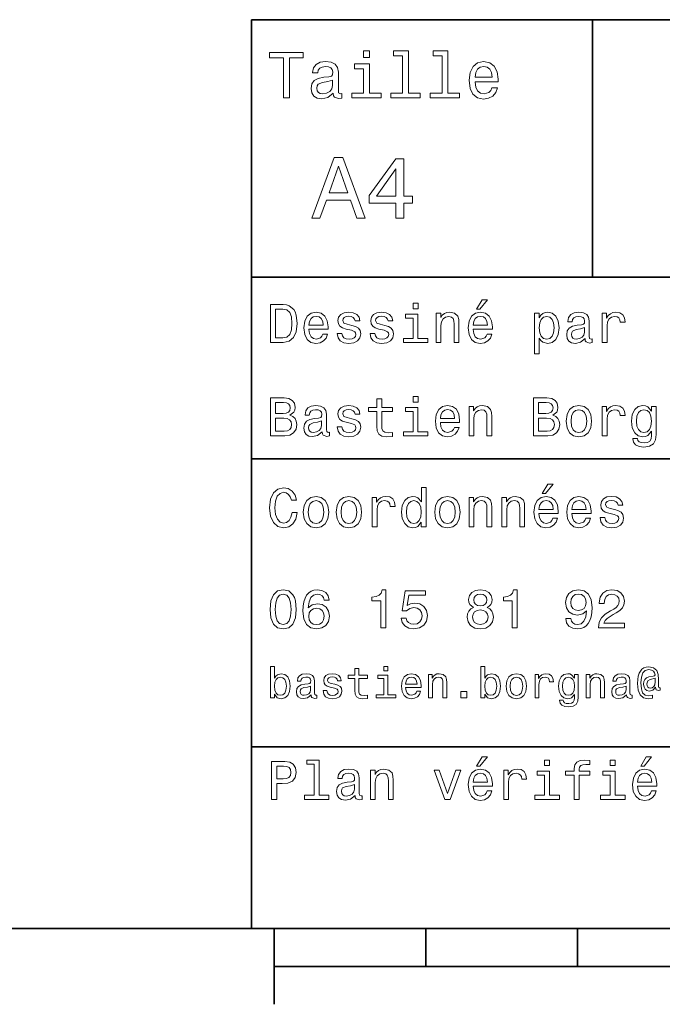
# Model space of a CAD drawing. Extents: x 0 to 297, y 0 to 210.
# Tile 2 of 7: x 82 to 124, y 5 to 70. Entities that reach past the tile are written whole.
import ezdxf

# ---------------------------------------------------------------- set-up
doc = ezdxf.new("R2010")
doc.units = 0

msp = doc.modelspace()

# ---------------------------------------------------------------- linework, layer by layer
at = {"color": 7, "lineweight": 35}
for p, q in [((97, 10), (97, 70)), ((97, 70), (287, 70)), ((97, 53), (162, 53)), ((97, 41), (162, 41)), ((97, 22), (162, 22)), ((10, 10), (287, 10)), ((97, 10), (287, 10)), ((98.5, 7.5), (198.5, 7.5))]:
    msp.add_line(p, q, dxfattribs=at)
at = {"color": 7, "lineweight": 35, "ltscale": 0.425}
msp.add_line((119.5, 53), (119.5, 70), dxfattribs=at)
at = {"color": 7, "lineweight": 35, "ltscale": 0.125}
msp.add_line((98.5, 10), (98.5, 5), dxfattribs=at)
at = {"color": 7, "lineweight": 35, "ltscale": 0.0625}
for p, q in [((108.5, 10), (108.5, 7.5)), ((118.5, 10), (118.5, 7.5))]:
    msp.add_line(p, q, dxfattribs=at)
at = {"color": 7, "lineweight": 13}
for points in [[(99.102303, 64.837173), (99.5, 64.837173), (99.5, 67.47406), (100.407784, 67.47406), (100.407784, 67.837173), (98.190201, 67.837173), (98.190201, 67.47406), (99.102303, 67.47406)], [(104.786743, 67.940918), (104.384727, 67.940918), (104.384727, 67.508644), (104.786743, 67.508644)], [(106.969742, 67.621033), (106.969742, 65.157059), (106.187317, 65.157059), (106.187317, 64.837173), (108.128242, 64.837173), (108.128242, 65.157059), (107.350143, 65.157059), (107.350143, 67.940918), (106.373199, 67.940918), (106.373199, 67.621033)], [(109.572044, 67.621033), (109.572044, 65.157059), (108.789627, 65.157059), (108.789627, 64.837173), (110.730545, 64.837173), (110.730545, 65.157059), (109.952454, 65.157059), (109.952454, 67.940918), (108.975502, 67.940918), (108.975502, 67.621033)], [(102.387611, 65.139771), (102.387611, 65.126801), (102.409225, 64.979828), (102.47406, 64.876076), (102.746399, 64.793945), (102.958214, 64.828529), (102.958214, 65.122475), (102.867432, 65.109505), (102.746399, 65.165703), (102.724785, 65.338615), (102.724785, 66.540344), (102.672913, 66.84726), (102.521614, 67.0634), (102.257927, 67.193085), (101.886169, 67.240631), (101.523056, 67.188759), (101.255043, 67.041786), (101.086456, 66.812675), (101.030258, 66.510086), (101.030258, 66.484146), (101.371758, 66.484146), (101.402016, 66.665703), (101.497116, 66.795387), (101.65274, 66.873199), (101.873199, 66.903458), (102.085014, 66.881844), (102.236313, 66.817001), (102.327087, 66.704605), (102.357346, 66.548988), (102.340057, 66.367432), (102.270897, 66.276657), (102.097984, 66.233429), (101.773773, 66.198845), (101.402016, 66.121033), (101.138329, 65.982704), (100.982712, 65.766571), (100.935158, 65.446686), (100.978386, 65.161385), (101.112389, 64.949562), (101.328529, 64.815559), (101.626801, 64.768013), (102.028816, 64.858788)], [(104.773773, 65.157059), (104.773773, 67.080688), (103.796829, 67.080688), (103.796829, 66.756485), (104.393372, 66.756485), (104.393372, 65.157059), (103.615273, 65.157059), (103.615273, 64.837173), (105.560516, 64.837173), (105.560516, 65.157059)], [(111.750717, 65.887604), (113.272339, 65.887604), (113.276657, 66.064842), (113.207497, 66.561958), (113.017288, 66.933716), (112.714699, 67.158501), (112.312683, 67.240631), (111.919312, 67.154175), (111.616714, 66.912102), (111.422188, 66.51873), (111.353027, 66), (111.41787, 65.4683), (111.612396, 65.079247), (111.91066, 64.837173), (112.299713, 64.755043), (112.636887, 64.811234), (112.913544, 64.958214), (113.116714, 65.191643), (113.233429, 65.502876), (112.857346, 65.502876), (112.779541, 65.329971), (112.667145, 65.200287), (112.34726, 65.096542), (112.100868, 65.144089), (111.914986, 65.295387), (111.793945, 65.541786), (111.750717, 65.874634)], [(111.750717, 66.207489), (111.798271, 66.50576), (111.914986, 66.726219), (112.092216, 66.860229), (112.325653, 66.907776), (112.554756, 66.860229), (112.731987, 66.726219), (112.840057, 66.50576), (112.878967, 66.207489)], [(102.344383, 65.649857), (102.292511, 65.425072), (102.154182, 65.252159), (101.946686, 65.139771), (101.691643, 65.100861), (101.527374, 65.122475), (101.41066, 65.191643), (101.337173, 65.312675), (101.315559, 65.481262), (101.332855, 65.632561), (101.402016, 65.740631), (101.678673, 65.861671), (102.028816, 65.913544), (102.344383, 66.017288)], [(100.982712, 56.9049), (101.51297, 56.9049), (101.933716, 58.080692), (103.530258, 58.080692), (103.951012, 56.9049), (104.492798, 56.9049), (103.028816, 60.910664), (102.440926, 60.910664)], [(106.521614, 56.9049), (107.040344, 56.9049), (107.040344, 57.896255), (107.610954, 57.896255), (107.610954, 58.357349), (107.040344, 58.357349), (107.040344, 60.818443), (106.515854, 60.818443), (104.763687, 58.403458), (104.763687, 57.896255), (106.521614, 57.896255)], [(102.118156, 58.570606), (102.734871, 60.334293), (103.351585, 58.570606)], [(105.247841, 58.357349), (106.521614, 60.149857), (106.521614, 58.357349)], [(111.84726, 50.88797), (112.059799, 50.88797), (112.560516, 51.500362), (112.207489, 51.500362)], [(99.080688, 51.190563), (98.248558, 51.190563), (98.248558, 48.690563), (99.080688, 48.690563), (99.473343, 48.769814), (99.765129, 49.011169), (99.945244, 49.40382), (100.010086, 49.940563), (99.952446, 50.488113), (99.880402, 50.70425), (99.779541, 50.877163), (99.487755, 51.111313), (99.296829, 51.168949)], [(99.055473, 50.891571), (99.329254, 50.837536), (99.516571, 50.671829), (99.628242, 50.376442), (99.664268, 49.940563), (99.624641, 49.519093), (99.51297, 49.223705), (99.322044, 49.047192), (99.055473, 48.989555), (98.583572, 48.989555), (98.583572, 50.891571)], [(107.992798, 51.27702), (107.657784, 51.27702), (107.657784, 50.916786), (107.992798, 50.916786)], [(100.784584, 49.565922), (102.052597, 49.565922), (102.056198, 49.713619), (101.998558, 50.127884), (101.840057, 50.437683), (101.587898, 50.625), (101.252884, 50.693443), (100.925072, 50.621399), (100.672913, 50.41967), (100.510803, 50.091862), (100.453171, 49.659584), (100.507202, 49.216499), (100.669312, 48.892292), (100.91787, 48.690563), (101.242073, 48.62212), (101.523056, 48.668949), (101.753601, 48.791428), (101.922913, 48.98595), (102.020172, 49.245319), (101.706772, 49.245319), (101.64193, 49.101227), (101.548271, 48.993156), (101.2817, 48.9067), (101.07637, 48.946327), (100.921471, 49.072407), (100.820602, 49.27774), (100.784584, 49.555115)], [(100.784584, 49.832493), (100.824211, 50.081055), (100.921471, 50.264771), (101.069168, 50.376442), (101.263687, 50.416069), (101.454613, 50.376442), (101.602303, 50.264771), (101.69236, 50.081055), (101.724785, 49.832493)], [(103.623199, 49.818085), (103.317001, 49.890129), (103.090057, 49.972984), (103.014412, 50.142292), (103.036026, 50.261169), (103.111671, 50.347622), (103.234146, 50.401657), (103.41066, 50.423271), (103.579971, 50.401657), (103.713257, 50.336815), (103.799713, 50.239555), (103.835732, 50.109871), (104.145531, 50.109871), (104.145531, 50.117077), (104.091499, 50.351227), (103.943802, 50.534943), (103.713257, 50.650219), (103.41066, 50.693443), (103.104469, 50.650219), (102.881126, 50.531342), (102.740631, 50.354828), (102.697403, 50.131485), (102.729828, 49.915348), (102.830688, 49.76405), (102.996399, 49.655983), (103.237755, 49.580334), (103.590775, 49.493877), (103.806915, 49.40382), (103.864555, 49.331772), (103.886169, 49.223705), (103.853745, 49.09042), (103.767288, 48.989555), (103.626801, 48.924713), (103.439484, 48.903099), (103.241356, 48.924713), (103.09726, 49.000362), (103, 49.122841), (102.960373, 49.292149), (102.654175, 49.292149), (102.704613, 49.003963), (102.852303, 48.795029), (103.086456, 48.668949), (103.41066, 48.62212), (103.749283, 48.668949), (103.997841, 48.795029), (104.149139, 48.996758), (104.203171, 49.259727), (104.163544, 49.486671), (104.051872, 49.641571), (103.868156, 49.742435)], [(105.791786, 49.818085), (105.485588, 49.890129), (105.258644, 49.972984), (105.182999, 50.142292), (105.204613, 50.261169), (105.280258, 50.347622), (105.40274, 50.401657), (105.579254, 50.423271), (105.748558, 50.401657), (105.881844, 50.336815), (105.9683, 50.239555), (106.004326, 50.109871), (106.314117, 50.109871), (106.314117, 50.117077), (106.260086, 50.351227), (106.112396, 50.534943), (105.881844, 50.650219), (105.579254, 50.693443), (105.273056, 50.650219), (105.049713, 50.531342), (104.909225, 50.354828), (104.865997, 50.131485), (104.898415, 49.915348), (104.999283, 49.76405), (105.164986, 49.655983), (105.406342, 49.580334), (105.759369, 49.493877), (105.975502, 49.40382), (106.033142, 49.331772), (106.054756, 49.223705), (106.022339, 49.09042), (105.935883, 48.989555), (105.795387, 48.924713), (105.60807, 48.903099), (105.409943, 48.924713), (105.265854, 49.000362), (105.168587, 49.122841), (105.12896, 49.292149), (104.822769, 49.292149), (104.873199, 49.003963), (105.020897, 48.795029), (105.255043, 48.668949), (105.579254, 48.62212), (105.91787, 48.668949), (106.166428, 48.795029), (106.317726, 48.996758), (106.371758, 49.259727), (106.33213, 49.486671), (106.220459, 49.641571), (106.036743, 49.742435)], [(107.981987, 48.957134), (107.981987, 50.560158), (107.16787, 50.560158), (107.16787, 50.289986), (107.664986, 50.289986), (107.664986, 48.957134), (107.016571, 48.957134), (107.016571, 48.690563), (108.637611, 48.690563), (108.637611, 48.957134)], [(109.181557, 48.690563), (109.498558, 48.690563), (109.498558, 49.807278), (109.530983, 50.063042), (109.635445, 50.250362), (109.797546, 50.365635), (110.013687, 50.408863), (110.1866, 50.372841), (110.29467, 50.275578), (110.348701, 50.113472), (110.366714, 49.897335), (110.366714, 48.690563), (110.683716, 48.690563), (110.683716, 49.962177), (110.669312, 50.217941), (110.604469, 50.430477), (110.39193, 50.625), (110.060516, 50.693443), (109.876801, 50.668228), (109.721901, 50.599785), (109.588615, 50.484512), (109.484146, 50.329613), (109.484146, 50.625), (109.181557, 50.625)], [(111.627518, 49.565922), (112.895531, 49.565922), (112.899132, 49.713619), (112.841499, 50.127884), (112.682999, 50.437683), (112.430832, 50.625), (112.095825, 50.693443), (111.768013, 50.621399), (111.515854, 50.41967), (111.353745, 50.091862), (111.296112, 49.659584), (111.350143, 49.216499), (111.512245, 48.892292), (111.760803, 48.690563), (112.085014, 48.62212), (112.365997, 48.668949), (112.596542, 48.791428), (112.765854, 48.98595), (112.863113, 49.245319), (112.549713, 49.245319), (112.484871, 49.101227), (112.391212, 48.993156), (112.124641, 48.9067), (111.919312, 48.946327), (111.764412, 49.072407), (111.663544, 49.27774), (111.627518, 49.555115)], [(111.627518, 49.832493), (111.667145, 50.081055), (111.764412, 50.264771), (111.912102, 50.376442), (112.106628, 50.416069), (112.297546, 50.376442), (112.445244, 50.264771), (112.535301, 50.081055), (112.567726, 49.832493)], [(115.986313, 50.326012), (115.986313, 50.625), (115.669312, 50.625), (115.669312, 47.941284), (115.986313, 47.941284), (115.986313, 48.98595), (116.097984, 48.816643), (116.22406, 48.704971), (116.541069, 48.62212), (116.843658, 48.690563), (117.081413, 48.895893), (117.236313, 49.2201), (117.293945, 49.659584), (117.236313, 50.095463), (117.081413, 50.41967), (116.843658, 50.621399), (116.541069, 50.693443), (116.368156, 50.671829), (116.220459, 50.603386), (116.094383, 50.488113)], [(116.48703, 48.9067), (116.274498, 48.953533), (116.119598, 49.097622), (116.022339, 49.331772), (115.989914, 49.659584), (116.022339, 49.983791), (116.119598, 50.217941), (116.274498, 50.358429), (116.48703, 50.408863), (116.681557, 50.358429), (116.836456, 50.21434), (116.933716, 49.98019), (116.969742, 49.659584), (116.933716, 49.335377), (116.836456, 49.097622), (116.681557, 48.953533)], [(119.005043, 48.942726), (119.005043, 48.931919), (119.023056, 48.809441), (119.077087, 48.722984), (119.304031, 48.654541), (119.480545, 48.683357), (119.480545, 48.928314), (119.4049, 48.917507), (119.304031, 48.96434), (119.286026, 49.108429), (119.286026, 50.109871), (119.242798, 50.365635), (119.116714, 50.54575), (118.896973, 50.65382), (118.587173, 50.693443), (118.284584, 50.650219), (118.061241, 50.52774), (117.920746, 50.336815), (117.873917, 50.084656), (117.873917, 50.063042), (118.158501, 50.063042), (118.183716, 50.21434), (118.26297, 50.322407), (118.392654, 50.387249), (118.57637, 50.412464), (118.752884, 50.394455), (118.878967, 50.34042), (118.954613, 50.246758), (118.979828, 50.117077), (118.965416, 49.965778), (118.907784, 49.890129), (118.763687, 49.854107), (118.493515, 49.825291), (118.183716, 49.760448), (117.963974, 49.645176), (117.834297, 49.465057), (117.79467, 49.19849), (117.830688, 48.960735), (117.942368, 48.784222), (118.122482, 48.67255), (118.37104, 48.632927), (118.706055, 48.708576)], [(120.143372, 48.690563), (120.460373, 48.690563), (120.460373, 49.796471), (120.492798, 50.063042), (120.590057, 50.253963), (120.748558, 50.369236), (120.961098, 50.408863), (121.119598, 50.383648), (121.238472, 50.3116), (121.310516, 50.189121), (121.335739, 50.023415), (121.656342, 50.023415), (121.613113, 50.315205), (121.49424, 50.524136), (121.296112, 50.650219), (121.02594, 50.693443), (120.842224, 50.664627), (120.683716, 50.592579), (120.543228, 50.4701), (120.431557, 50.304398), (120.431557, 50.625), (120.143372, 50.625)], [(118.969025, 49.367798), (118.925797, 49.180477), (118.810516, 49.036385), (118.637611, 48.942726), (118.425072, 48.910305), (118.288185, 48.928314), (118.190926, 48.98595), (118.129684, 49.086815), (118.111671, 49.227306), (118.126083, 49.353386), (118.183716, 49.443443), (118.414268, 49.544312), (118.706055, 49.587536), (118.969025, 49.673992)], [(99.534584, 43.881844), (99.786743, 44.090778), (99.851585, 44.231266), (99.873199, 44.404179), (99.82637, 44.674351), (99.685883, 44.868874), (99.458931, 44.987751), (99.14193, 45.030979), (98.252159, 45.030979), (98.252159, 42.530979), (99.19236, 42.530979), (99.527374, 42.581413), (99.77594, 42.729107), (99.930832, 42.963257), (99.984871, 43.280258), (99.952446, 43.492794), (99.865997, 43.669308), (99.725502, 43.798992)], [(105.269455, 44.130402), (105.269455, 43.161381), (105.291069, 42.84798), (105.39193, 42.631844), (105.593658, 42.505764), (105.935883, 42.462536), (106.310516, 42.480545), (106.310516, 42.754322), (106.036743, 42.732708), (105.788185, 42.761528), (105.6549, 42.851585), (105.59726, 43.00288), (105.586456, 43.215416), (105.586456, 44.130402), (106.310516, 44.130402), (106.310516, 44.400574), (105.586456, 44.400574), (105.586456, 44.966137), (105.269455, 44.966137), (105.269455, 44.400574), (104.721901, 44.400574), (104.721901, 44.130402)], [(107.992798, 45.117435), (107.657784, 45.117435), (107.657784, 44.757202), (107.992798, 44.757202)], [(116.883286, 43.881844), (117.135445, 44.090778), (117.200287, 44.231266), (117.221901, 44.404179), (117.175072, 44.674351), (117.034584, 44.868874), (116.807632, 44.987751), (116.490631, 45.030979), (115.600861, 45.030979), (115.600861, 42.530979), (116.541069, 42.530979), (116.876083, 42.581413), (117.124641, 42.729107), (117.279541, 42.963257), (117.333572, 43.280258), (117.301155, 43.492794), (117.214699, 43.669308), (117.074203, 43.798992)], [(99.073486, 43.993515), (98.583572, 43.993515), (98.583572, 44.731987), (99.102303, 44.731987), (99.296829, 44.710373), (99.433716, 44.645531), (99.516571, 44.533859), (99.545387, 44.368156), (99.51297, 44.20245), (99.426514, 44.087173), (99.278816, 44.015129)], [(101.656342, 42.783142), (101.656342, 42.772335), (101.674355, 42.649857), (101.728386, 42.5634), (101.95533, 42.494957), (102.131844, 42.523773), (102.131844, 42.76873), (102.056198, 42.757923), (101.95533, 42.804756), (101.937317, 42.948845), (101.937317, 43.950287), (101.894089, 44.206051), (101.768013, 44.386166), (101.548271, 44.494236), (101.238472, 44.533859), (100.935883, 44.490635), (100.71254, 44.368156), (100.572044, 44.177231), (100.525215, 43.925072), (100.525215, 43.903458), (100.809799, 43.903458), (100.835014, 44.054756), (100.914268, 44.162823), (101.043945, 44.227665), (101.227669, 44.25288), (101.404175, 44.234871), (101.530258, 44.180836), (101.605911, 44.087173), (101.631126, 43.957493), (101.616714, 43.806194), (101.559074, 43.730545), (101.414986, 43.694523), (101.144814, 43.665707), (100.835014, 43.600864), (100.615273, 43.485592), (100.485588, 43.305473), (100.445969, 43.038906), (100.481987, 42.801151), (100.593658, 42.624638), (100.773773, 42.512966), (101.022331, 42.473343), (101.357346, 42.548992)], [(103.623199, 43.658501), (103.317001, 43.730545), (103.090057, 43.8134), (103.014412, 43.982708), (103.036026, 44.101585), (103.111671, 44.188038), (103.234146, 44.242073), (103.41066, 44.263687), (103.579971, 44.242073), (103.713257, 44.177231), (103.799713, 44.079971), (103.835732, 43.950287), (104.145531, 43.950287), (104.145531, 43.957493), (104.091499, 44.191643), (103.943802, 44.375359), (103.713257, 44.490635), (103.41066, 44.533859), (103.104469, 44.490635), (102.881126, 44.371758), (102.740631, 44.195244), (102.697403, 43.971901), (102.729828, 43.755764), (102.830688, 43.604465), (102.996399, 43.496399), (103.237755, 43.42075), (103.590775, 43.334293), (103.806915, 43.244236), (103.864555, 43.172188), (103.886169, 43.064121), (103.853745, 42.930836), (103.767288, 42.829971), (103.626801, 42.765129), (103.439484, 42.743515), (103.241356, 42.765129), (103.09726, 42.840778), (103, 42.963257), (102.960373, 43.132565), (102.654175, 43.132565), (102.704613, 42.844379), (102.852303, 42.635445), (103.086456, 42.509365), (103.41066, 42.462536), (103.749283, 42.509365), (103.997841, 42.635445), (104.149139, 42.837173), (104.203171, 43.100143), (104.163544, 43.327087), (104.051872, 43.481987), (103.868156, 43.582851)], [(107.981987, 42.79755), (107.981987, 44.400574), (107.16787, 44.400574), (107.16787, 44.130402), (107.664986, 44.130402), (107.664986, 42.79755), (107.016571, 42.79755), (107.016571, 42.530979), (108.637611, 42.530979), (108.637611, 42.79755)], [(109.458931, 43.406338), (110.726944, 43.406338), (110.730545, 43.554035), (110.672913, 43.9683), (110.514412, 44.278099), (110.262245, 44.465416), (109.927231, 44.533859), (109.599426, 44.461815), (109.34726, 44.260086), (109.185158, 43.932278), (109.127518, 43.5), (109.181557, 43.056915), (109.343658, 42.732708), (109.592216, 42.530979), (109.916428, 42.462536), (110.197403, 42.509365), (110.427956, 42.631844), (110.59726, 42.826366), (110.694527, 43.085735), (110.381126, 43.085735), (110.316284, 42.941643), (110.222626, 42.833572), (109.956055, 42.747116), (109.750717, 42.786743), (109.595825, 42.912823), (109.494957, 43.118156), (109.458931, 43.395531)], [(109.458931, 43.672909), (109.498558, 43.921471), (109.595825, 44.105186), (109.743515, 44.216858), (109.938042, 44.256485), (110.12896, 44.216858), (110.276657, 44.105186), (110.366714, 43.921471), (110.399139, 43.672909)], [(111.350143, 42.530979), (111.667145, 42.530979), (111.667145, 43.647694), (111.69957, 43.903458), (111.804031, 44.090778), (111.966141, 44.206051), (112.182274, 44.249279), (112.355186, 44.213257), (112.463257, 44.115993), (112.517288, 43.953888), (112.535301, 43.737751), (112.535301, 42.530979), (112.852303, 42.530979), (112.852303, 43.802593), (112.837898, 44.058357), (112.773056, 44.270893), (112.560516, 44.465416), (112.229103, 44.533859), (112.045387, 44.508644), (111.890488, 44.440201), (111.757202, 44.324928), (111.65274, 44.170029), (111.65274, 44.465416), (111.350143, 44.465416)], [(116.422188, 43.993515), (115.932281, 43.993515), (115.932281, 44.731987), (116.451012, 44.731987), (116.645531, 44.710373), (116.782425, 44.645531), (116.865273, 44.533859), (116.894089, 44.368156), (116.861671, 44.20245), (116.775215, 44.087173), (116.627518, 44.015129)], [(117.762253, 43.496399), (117.819885, 43.056915), (117.985596, 42.732708), (118.248558, 42.530979), (118.601585, 42.462536), (118.951012, 42.530979), (119.213974, 42.729107), (119.379684, 43.053314), (119.440926, 43.496399), (119.379684, 43.935879), (119.213974, 44.263687), (118.951012, 44.461815), (118.601585, 44.533859), (118.248558, 44.461815), (117.985596, 44.260086), (117.819885, 43.935879)], [(118.086456, 43.5), (118.118881, 43.824207), (118.219742, 44.058357), (118.381844, 44.20245), (118.601585, 44.25288), (118.817726, 44.20245), (118.979828, 44.061958), (119.080688, 43.824207), (119.116714, 43.5), (119.080688, 43.172188), (118.979828, 42.934437), (118.817726, 42.790344), (118.601585, 42.743515), (118.381844, 42.790344), (118.219742, 42.934437), (118.118881, 43.172188)], [(120.143372, 42.530979), (120.460373, 42.530979), (120.460373, 43.636887), (120.492798, 43.903458), (120.590057, 44.094379), (120.748558, 44.209652), (120.961098, 44.249279), (121.119598, 44.224064), (121.238472, 44.152016), (121.310516, 44.029537), (121.335739, 43.863831), (121.656342, 43.863831), (121.613113, 44.155621), (121.49424, 44.364552), (121.296112, 44.490635), (121.02594, 44.533859), (120.842224, 44.505043), (120.683716, 44.432995), (120.543228, 44.310516), (120.431557, 44.144814), (120.431557, 44.465416), (120.143372, 44.465416)], [(123.698853, 42.617435), (123.698853, 44.465416), (123.396255, 44.465416), (123.396255, 44.152016), (123.147697, 44.4366), (122.996399, 44.508644), (122.827087, 44.533859), (122.520897, 44.461815), (122.283142, 44.260086), (122.128242, 43.935879), (122.074211, 43.5), (122.128242, 43.060516), (122.283142, 42.736309), (122.520897, 42.530979), (122.827087, 42.462536), (123, 42.487751), (123.144096, 42.552593), (123.396255, 42.826366), (123.396255, 42.552593), (123.367439, 42.336456), (123.288185, 42.181557), (123.136887, 42.091499), (122.909943, 42.059078), (122.711823, 42.080692), (122.571327, 42.134727), (122.48848, 42.228386), (122.463257, 42.354465), (122.157059, 42.354465), (122.157059, 42.340057), (122.203896, 42.109509), (122.347984, 41.9366), (122.578537, 41.824928), (122.891937, 41.785301), (123.266571, 41.839336), (123.515137, 41.990635), (123.655624, 42.253601)], [(122.402023, 43.5), (122.434441, 43.820606), (122.5317, 44.058357), (122.682999, 44.198845), (122.884727, 44.249279), (123.097267, 44.198845), (123.255768, 44.058357), (123.353027, 43.820606), (123.389053, 43.5), (123.353027, 43.172188), (123.255768, 42.938038), (123.097267, 42.793949), (122.884727, 42.747116), (122.682999, 42.793949), (122.5317, 42.938038), (122.434441, 43.175793)], [(99.15274, 42.829971), (98.583572, 42.829971), (98.583572, 43.690922), (99.120316, 43.690922), (99.34726, 43.665707), (99.509369, 43.590057), (99.606628, 43.460373), (99.639046, 43.273052), (99.606628, 43.074928), (99.516571, 42.938038), (99.365273, 42.855186)], [(116.501442, 42.829971), (115.932281, 42.829971), (115.932281, 43.690922), (116.469025, 43.690922), (116.695969, 43.665707), (116.85807, 43.590057), (116.95533, 43.460373), (116.987755, 43.273052), (116.95533, 43.074928), (116.865273, 42.938038), (116.713974, 42.855186)], [(101.620316, 43.208214), (101.577087, 43.020893), (101.461815, 42.876801), (101.288902, 42.783142), (101.07637, 42.750721), (100.939484, 42.76873), (100.842216, 42.826366), (100.780983, 42.927231), (100.76297, 43.067722), (100.777374, 43.193802), (100.835014, 43.283859), (101.065559, 43.384727), (101.357346, 43.427952), (101.620316, 43.514408)], [(99.66787, 37.460373), (99.595818, 37.15778), (99.476944, 36.941643), (99.311241, 36.808357), (99.116714, 36.765129), (98.882568, 36.829971), (98.698845, 37.024494), (98.57637, 37.341499), (98.536743, 37.780979), (98.57637, 38.216858), (98.695244, 38.537464), (98.87896, 38.731987), (99.116714, 38.80043), (99.289627, 38.764408), (99.437317, 38.663544), (99.552597, 38.501442), (99.631844, 38.278099), (99.97406, 38.278099), (99.865997, 38.620316), (99.678673, 38.879681), (99.422913, 39.041786), (99.116714, 39.099422), (98.734871, 39.009365), (98.443085, 38.757202), (98.25576, 38.342937), (98.190926, 37.780979), (98.25576, 37.219021), (98.443085, 36.804756), (98.734871, 36.548992), (99.116714, 36.462536), (99.451729, 36.530979), (99.721901, 36.721901), (99.912827, 37.035301), (100.013687, 37.460373)], [(108.201729, 36.829971), (108.201729, 36.530979), (108.51873, 36.530979), (108.51873, 39.117435), (108.20533, 39.117435), (108.20533, 38.170029), (107.963974, 38.443802), (107.816284, 38.508644), (107.646973, 38.533859), (107.340775, 38.461815), (107.103027, 38.260086), (106.948128, 37.935879), (106.894089, 37.5), (106.948128, 37.064121), (107.103027, 36.736309), (107.340775, 36.530979), (107.646973, 36.462536), (107.816284, 36.487751), (107.967575, 36.552593)], [(116.184441, 38.728386), (116.396973, 38.728386), (116.897697, 39.340778), (116.54467, 39.340778)], [(100.413544, 37.496399), (100.471184, 37.056915), (100.636887, 36.732708), (100.899857, 36.530979), (101.252884, 36.462536), (101.602303, 36.530979), (101.865273, 36.729107), (102.030983, 37.053314), (102.092216, 37.496399), (102.030983, 37.935879), (101.865273, 38.263687), (101.602303, 38.461815), (101.252884, 38.533859), (100.899857, 38.461815), (100.636887, 38.260086), (100.471184, 37.935879)], [(102.58213, 37.496399), (102.639771, 37.056915), (102.805473, 36.732708), (103.068443, 36.530979), (103.421471, 36.462536), (103.770897, 36.530979), (104.033859, 36.729107), (104.19957, 37.053314), (104.260803, 37.496399), (104.19957, 37.935879), (104.033859, 38.263687), (103.770897, 38.461815), (103.421471, 38.533859), (103.068443, 38.461815), (102.805473, 38.260086), (102.639771, 37.935879)], [(104.963257, 36.530979), (105.280258, 36.530979), (105.280258, 37.636887), (105.312683, 37.903458), (105.409943, 38.094379), (105.568443, 38.209652), (105.780983, 38.249279), (105.939484, 38.224064), (106.058357, 38.152016), (106.130402, 38.029537), (106.155617, 37.863831), (106.476227, 37.863831), (106.432999, 38.155621), (106.314117, 38.364552), (106.115997, 38.490635), (105.845825, 38.533859), (105.662102, 38.505043), (105.503601, 38.432995), (105.363113, 38.310516), (105.251442, 38.144814), (105.251442, 38.465416), (104.963257, 38.465416)], [(109.087898, 37.496399), (109.145531, 37.056915), (109.311241, 36.732708), (109.574203, 36.530979), (109.927231, 36.462536), (110.276657, 36.530979), (110.539627, 36.729107), (110.70533, 37.053314), (110.766571, 37.496399), (110.70533, 37.935879), (110.539627, 38.263687), (110.276657, 38.461815), (109.927231, 38.533859), (109.574203, 38.461815), (109.311241, 38.260086), (109.145531, 37.935879)], [(111.350143, 36.530979), (111.667145, 36.530979), (111.667145, 37.647694), (111.69957, 37.903458), (111.804031, 38.090778), (111.966141, 38.206051), (112.182274, 38.249279), (112.355186, 38.213257), (112.463257, 38.115993), (112.517288, 37.953888), (112.535301, 37.737751), (112.535301, 36.530979), (112.852303, 36.530979), (112.852303, 37.802593), (112.837898, 38.058357), (112.773056, 38.270893), (112.560516, 38.465416), (112.229103, 38.533859), (112.045387, 38.508644), (111.890488, 38.440201), (111.757202, 38.324928), (111.65274, 38.170029), (111.65274, 38.465416), (111.350143, 38.465416)], [(113.51873, 36.530979), (113.835732, 36.530979), (113.835732, 37.647694), (113.868156, 37.903458), (113.972626, 38.090778), (114.134727, 38.206051), (114.350861, 38.249279), (114.523773, 38.213257), (114.631844, 38.115993), (114.685883, 37.953888), (114.703888, 37.737751), (114.703888, 36.530979), (115.020889, 36.530979), (115.020889, 37.802593), (115.006485, 38.058357), (114.941643, 38.270893), (114.729111, 38.465416), (114.39769, 38.533859), (114.213974, 38.508644), (114.059082, 38.440201), (113.925789, 38.324928), (113.821327, 38.170029), (113.821327, 38.465416), (113.51873, 38.465416)], [(115.964699, 37.406338), (117.232712, 37.406338), (117.236313, 37.554035), (117.178673, 37.9683), (117.020172, 38.278099), (116.768013, 38.465416), (116.432999, 38.533859), (116.105186, 38.461815), (115.853027, 38.260086), (115.690918, 37.932278), (115.633286, 37.5), (115.687317, 37.056915), (115.849426, 36.732708), (116.097984, 36.530979), (116.422188, 36.462536), (116.703171, 36.509365), (116.933716, 36.631844), (117.103027, 36.826366), (117.200287, 37.085735), (116.886887, 37.085735), (116.822044, 36.941643), (116.728386, 36.833572), (116.461815, 36.747116), (116.256485, 36.786743), (116.101585, 36.912823), (116.000717, 37.118156), (115.964699, 37.395531)], [(118.133286, 37.406338), (119.401299, 37.406338), (119.4049, 37.554035), (119.34726, 37.9683), (119.188766, 38.278099), (118.9366, 38.465416), (118.601585, 38.533859), (118.273773, 38.461815), (118.021614, 38.260086), (117.859512, 37.932278), (117.801872, 37.5), (117.855911, 37.056915), (118.018013, 36.732708), (118.266571, 36.530979), (118.590775, 36.462536), (118.871758, 36.509365), (119.10231, 36.631844), (119.271614, 36.826366), (119.368881, 37.085735), (119.055481, 37.085735), (118.990631, 36.941643), (118.896973, 36.833572), (118.630402, 36.747116), (118.425072, 36.786743), (118.270172, 36.912823), (118.169312, 37.118156), (118.133286, 37.395531)], [(120.971901, 37.658501), (120.66571, 37.730545), (120.438766, 37.8134), (120.363113, 37.982708), (120.384727, 38.101585), (120.460373, 38.188038), (120.582855, 38.242073), (120.759369, 38.263687), (120.92868, 38.242073), (121.061966, 38.177231), (121.148415, 38.079971), (121.184441, 37.950287), (121.49424, 37.950287), (121.49424, 37.957493), (121.440201, 38.191643), (121.292511, 38.375359), (121.061966, 38.490635), (120.759369, 38.533859), (120.453171, 38.490635), (120.229828, 38.371758), (120.08934, 38.195244), (120.046112, 37.971901), (120.078529, 37.755764), (120.179398, 37.604465), (120.3451, 37.496399), (120.586456, 37.42075), (120.939484, 37.334293), (121.155624, 37.244236), (121.213257, 37.172188), (121.234871, 37.064121), (121.202454, 36.930836), (121.115997, 36.829971), (120.97551, 36.765129), (120.788185, 36.743515), (120.590057, 36.765129), (120.445969, 36.840778), (120.348709, 36.963257), (120.309082, 37.132565), (120.002884, 37.132565), (120.053314, 36.844379), (120.201012, 36.635445), (120.435158, 36.509365), (120.759369, 36.462536), (121.097984, 36.509365), (121.346542, 36.635445), (121.497841, 36.837173), (121.551872, 37.100143), (121.512253, 37.327087), (121.400574, 37.481987), (121.216858, 37.582851)], [(100.737755, 37.5), (100.770172, 37.824207), (100.87104, 38.058357), (101.033142, 38.20245), (101.252884, 38.25288), (101.469017, 38.20245), (101.631126, 38.061958), (101.731987, 37.824207), (101.768013, 37.5), (101.731987, 37.172188), (101.631126, 36.934437), (101.469017, 36.790344), (101.252884, 36.743515), (101.033142, 36.790344), (100.87104, 36.934437), (100.770172, 37.172188)], [(102.906342, 37.5), (102.938759, 37.824207), (103.039627, 38.058357), (103.201729, 38.20245), (103.421471, 38.25288), (103.637611, 38.20245), (103.799713, 38.061958), (103.900574, 37.824207), (103.9366, 37.5), (103.900574, 37.172188), (103.799713, 36.934437), (103.637611, 36.790344), (103.421471, 36.743515), (103.201729, 36.790344), (103.039627, 36.934437), (102.938759, 37.172188)], [(107.701012, 38.249279), (107.909943, 38.198845), (108.068443, 38.058357), (108.162102, 37.824207), (108.198128, 37.5), (108.162102, 37.172188), (108.068443, 36.938038), (107.909943, 36.793949), (107.701012, 36.747116), (107.502884, 36.793949), (107.351585, 36.938038), (107.250717, 37.175793), (107.2183, 37.5), (107.250717, 37.820606), (107.351585, 38.054756), (107.502884, 38.198845)], [(109.412102, 37.5), (109.444527, 37.824207), (109.545387, 38.058357), (109.707489, 38.20245), (109.927231, 38.25288), (110.143372, 38.20245), (110.305473, 38.061958), (110.406342, 37.824207), (110.44236, 37.5), (110.406342, 37.172188), (110.305473, 36.934437), (110.143372, 36.790344), (109.927231, 36.743515), (109.707489, 36.790344), (109.545387, 36.934437), (109.444527, 37.172188)], [(115.964699, 37.672909), (116.004318, 37.921471), (116.101585, 38.105186), (116.249283, 38.216858), (116.443802, 38.256485), (116.634727, 38.216858), (116.782425, 38.105186), (116.872482, 37.921471), (116.9049, 37.672909)], [(118.133286, 37.672909), (118.172913, 37.921471), (118.270172, 38.105186), (118.41787, 38.216858), (118.612396, 38.256485), (118.803314, 38.216858), (118.951012, 38.105186), (119.041069, 37.921471), (119.073486, 37.672909)], [(98.216141, 31.071325), (98.270172, 30.505762), (98.439484, 30.102304), (98.709656, 29.857347), (99.084297, 29.778097), (99.45533, 29.857347), (99.725502, 30.102304), (99.891212, 30.505762), (99.948845, 31.071325), (99.891212, 31.633286), (99.822769, 31.856628), (99.725502, 32.040344), (99.45533, 32.285301), (99.084297, 32.368156), (98.709656, 32.285301), (98.439484, 32.036743), (98.270172, 31.633286)], [(98.561958, 31.071325), (98.590775, 31.507204), (98.680832, 31.820604), (98.842941, 32.004322), (99.084297, 32.069164), (99.322044, 32.004322), (99.484146, 31.820604), (99.574211, 31.507204), (99.603027, 31.071325), (99.574211, 30.631844), (99.484146, 30.318443), (99.322044, 30.134726), (99.084297, 30.073486), (98.842941, 30.134726), (98.680832, 30.318443), (98.590775, 30.631844)], [(102.117432, 31.676512), (102.048988, 31.9683), (101.890488, 32.184437), (101.645531, 32.321323), (101.328529, 32.368156), (101.115997, 32.342937), (100.932274, 32.274494), (100.770172, 32.162823), (100.633286, 32.004322), (100.525215, 31.806194), (100.445969, 31.56484), (100.395531, 31.280258), (100.381126, 30.959654), (100.438759, 30.448126), (100.615273, 30.077089), (100.899857, 29.853746), (101.288902, 29.778097), (101.638329, 29.842939), (101.9049, 30.012247), (102.077812, 30.278818), (102.139046, 30.617435), (102.077812, 30.959654), (101.912102, 31.222622), (101.656342, 31.388329), (101.33934, 31.445965), (100.997116, 31.373919), (100.741356, 31.168587), (100.795387, 31.56484), (100.91066, 31.849422), (101.087173, 32.01873), (101.33213, 32.076366), (101.512245, 32.04755), (101.649132, 31.971901), (101.739197, 31.845821), (101.786026, 31.676512)], [(105.525215, 29.850143), (105.853027, 29.850143), (105.853027, 32.368156), (105.60807, 32.368156), (105.543228, 32.148415), (105.413544, 32.000721), (105.215416, 31.914265), (104.941643, 31.885447), (104.941643, 31.629683), (105.525215, 31.629683)], [(106.865273, 30.502161), (106.944527, 30.206772), (107.12104, 29.976225), (107.380402, 29.832132), (107.711815, 29.778097), (108.075645, 29.842939), (108.360229, 30.019451), (108.540344, 30.300432), (108.608788, 30.660662), (108.547546, 30.995676), (108.374641, 31.258644), (108.104469, 31.427954), (107.755043, 31.489193), (107.484871, 31.445965), (107.27594, 31.327089), (107.376801, 32.000721), (108.471901, 32.000721), (108.471901, 32.296108), (107.135445, 32.296108), (106.937317, 30.970461), (107.225502, 30.970461), (107.434441, 31.139769), (107.701012, 31.201008), (107.931557, 31.161383), (108.10807, 31.046108), (108.219742, 30.869596), (108.259369, 30.642651), (108.219742, 30.415705), (108.104469, 30.239193), (107.927956, 30.127522), (107.701012, 30.087896), (107.510086, 30.113111), (107.362396, 30.195965), (107.254326, 30.325647), (107.200287, 30.502161)], [(111.649139, 31.197405), (111.465416, 31.09654), (111.33934, 30.956051), (111.260086, 30.779539), (111.234871, 30.567001), (111.292511, 30.246397), (111.458214, 29.997837), (111.728386, 29.839336), (112.095825, 29.778097), (112.459656, 29.839336), (112.729828, 29.997837), (112.895531, 30.246397), (112.956772, 30.567001), (112.927956, 30.779539), (112.852303, 30.956051), (112.722626, 31.09654), (112.542511, 31.197405), (112.6866, 31.283861), (112.78746, 31.402737), (112.848701, 31.546829), (112.870316, 31.723343), (112.812683, 31.979107), (112.661385, 32.184437), (112.416428, 32.317722), (112.095825, 32.368156), (111.771614, 32.317722), (111.526657, 32.184437), (111.371758, 31.979107), (111.317726, 31.723343), (111.335732, 31.546829), (111.396973, 31.402737)], [(111.659943, 31.694523), (111.688759, 31.853025), (111.775215, 31.975504), (111.912102, 32.051151), (112.095825, 32.079971), (112.27594, 32.051151), (112.412827, 31.975504), (112.499283, 31.853025), (112.5317, 31.694523), (112.499283, 31.532419), (112.412827, 31.40634), (112.27594, 31.323486), (112.095825, 31.298271), (111.912102, 31.327089), (111.775215, 31.40634), (111.688759, 31.532419)], [(114.19957, 29.850143), (114.527374, 29.850143), (114.527374, 32.368156), (114.282425, 32.368156), (114.217575, 32.148415), (114.087898, 32.000721), (113.889771, 31.914265), (113.615997, 31.885447), (113.615997, 31.629683), (114.19957, 31.629683)], [(117.73703, 30.46974), (117.791069, 30.185158), (117.945969, 29.965418), (118.190926, 29.828529), (118.515129, 29.778097), (118.727669, 29.803314), (118.918587, 29.868155), (119.080688, 29.979826), (119.217583, 30.138329), (119.325653, 30.336454), (119.4049, 30.581411), (119.451729, 30.862391), (119.469742, 31.1866), (119.408501, 31.694523), (119.231987, 32.065559), (118.951012, 32.288902), (118.565567, 32.368156), (118.21254, 32.303314), (117.945969, 32.130402), (117.773056, 31.863832), (117.715424, 31.528818), (117.773056, 31.182997), (117.942368, 30.920029), (118.194527, 30.754322), (118.515129, 30.700287), (118.853745, 30.768732), (119.109512, 30.977665), (119.051872, 30.577808), (118.9366, 30.293226), (118.760086, 30.123919), (118.51873, 30.069883), (118.331413, 30.0951), (118.194527, 30.174351), (118.104469, 30.300432), (118.068443, 30.46974)], [(118.064842, 31.532419), (118.100868, 31.755764), (118.201729, 31.932276), (118.360229, 32.043949), (118.565567, 32.083572), (118.778099, 32.043949), (118.940201, 31.932276), (119.041069, 31.759365), (119.080688, 31.536022), (119.041069, 31.309076), (118.940201, 31.139769), (118.774498, 31.035301), (118.554756, 30.999279), (118.356628, 31.035301), (118.201729, 31.139769), (118.100868, 31.305475)], [(119.891212, 29.850143), (121.609512, 29.850143), (121.609512, 30.159943), (120.251442, 30.159943), (120.327087, 30.32925), (120.456772, 30.46974), (120.856628, 30.725504), (121.069168, 30.833572), (121.306915, 30.988472), (121.476227, 31.168587), (121.573486, 31.381123), (121.609512, 31.622478), (121.548271, 31.925072), (121.378967, 32.162823), (121.119598, 32.314121), (120.784584, 32.368156), (120.438766, 32.306915), (120.175797, 32.137608), (120.006485, 31.867435), (119.948853, 31.510807), (119.948853, 31.460375), (120.276657, 31.460375), (120.276657, 31.489193), (120.309082, 31.73415), (120.406342, 31.914265), (120.561241, 32.029537), (120.766571, 32.069164), (120.97551, 32.033142), (121.130402, 31.943083), (121.23127, 31.802593), (121.267288, 31.62608), (121.242081, 31.460375), (121.17363, 31.319883), (121.058357, 31.197405), (120.899857, 31.089336), (120.687317, 30.974062), (120.334297, 30.750719), (120.085739, 30.512968), (119.938042, 30.224783), (119.891212, 29.86095)], [(101.789627, 30.613832), (101.75, 30.386887), (101.649132, 30.213976), (101.48703, 30.098703), (101.285301, 30.062679), (101.072769, 30.098703), (100.91066, 30.210375), (100.806198, 30.383286), (100.773773, 30.610229), (100.809799, 30.833572), (100.91066, 31.002882), (101.07637, 31.11095), (101.299713, 31.150576), (101.49424, 31.11095), (101.649132, 31.006483), (101.75, 30.837175)], [(111.580688, 30.574207), (111.613113, 30.765129), (111.717575, 30.909222), (111.879684, 31.002882), (112.095825, 31.035301), (112.308357, 31.002882), (112.470459, 30.909222), (112.574928, 30.765129), (112.610947, 30.574207), (112.574928, 30.368876), (112.470459, 30.213976), (112.308357, 30.113111), (112.095825, 30.08069), (111.879684, 30.113111), (111.717575, 30.213976), (111.613113, 30.368876)], [(98.510086, 25.463978), (98.697403, 25.242075), (98.953888, 25.170031), (99.195969, 25.224785), (99.389046, 25.38905), (99.510086, 25.651299), (99.556198, 26), (99.510086, 26.348703), (99.386169, 26.60807), (99.195969, 26.769453), (98.953888, 26.827091), (98.700287, 26.752163), (98.596542, 26.659943), (98.510086, 26.536024), (98.510086, 27.293949), (98.256485, 27.293949), (98.256485, 25.224785), (98.510086, 25.224785)], [(100.925072, 25.426514), (100.925072, 25.417868), (100.939484, 25.319885), (100.982712, 25.250721), (101.164268, 25.195967), (101.305473, 25.219021), (101.305473, 25.414986), (101.244957, 25.406342), (101.164268, 25.443806), (101.149857, 25.559078), (101.149857, 26.360231), (101.115273, 26.564842), (101.014412, 26.708935), (100.838615, 26.795389), (100.590775, 26.827091), (100.348701, 26.792507), (100.170029, 26.694525), (100.05764, 26.541788), (100.020172, 26.340059), (100.020172, 26.322767), (100.247841, 26.322767), (100.268013, 26.443806), (100.331413, 26.53026), (100.435158, 26.582134), (100.58213, 26.602306), (100.723343, 26.587896), (100.824211, 26.54467), (100.884727, 26.469742), (100.9049, 26.365995), (100.893372, 26.244957), (100.84726, 26.184439), (100.731987, 26.155621), (100.515854, 26.132566), (100.268013, 26.080692), (100.092216, 25.988474), (99.988472, 25.844381), (99.956772, 25.631124), (99.985588, 25.440924), (100.074928, 25.299713), (100.219017, 25.210375), (100.41787, 25.178675), (100.685883, 25.239195)], [(102.498558, 26.126802), (102.253601, 26.184439), (102.072044, 26.250721), (102.011528, 26.386168), (102.028816, 26.48127), (102.08934, 26.550434), (102.187317, 26.59366), (102.328529, 26.610952), (102.463974, 26.59366), (102.570602, 26.541788), (102.639771, 26.463978), (102.668587, 26.360231), (102.916428, 26.360231), (102.916428, 26.365995), (102.873199, 26.553314), (102.755043, 26.700289), (102.570602, 26.792507), (102.328529, 26.827091), (102.083572, 26.792507), (101.9049, 26.697407), (101.792511, 26.556196), (101.757927, 26.377523), (101.783859, 26.204613), (101.864555, 26.083574), (101.997116, 25.99712), (102.190201, 25.9366), (102.472626, 25.867435), (102.645531, 25.795389), (102.691643, 25.737753), (102.708931, 25.651299), (102.682999, 25.54467), (102.613831, 25.463978), (102.501442, 25.412106), (102.351585, 25.394814), (102.193085, 25.412106), (102.077812, 25.472624), (102, 25.570606), (101.9683, 25.706053), (101.723343, 25.706053), (101.763687, 25.475506), (101.881844, 25.308359), (102.069168, 25.207495), (102.328529, 25.170031), (102.599426, 25.207495), (102.798271, 25.308359), (102.919312, 25.469742), (102.96254, 25.680117), (102.930832, 25.861673), (102.841499, 25.985592), (102.694527, 26.066284)], [(103.815559, 26.504324), (103.815559, 25.729107), (103.832855, 25.478388), (103.913544, 25.305477), (104.074928, 25.204613), (104.348701, 25.170031), (104.648415, 25.184439), (104.648415, 25.40346), (104.429398, 25.386168), (104.230545, 25.409224), (104.123917, 25.48127), (104.077812, 25.602306), (104.069168, 25.772335), (104.069168, 26.504324), (104.648415, 26.504324), (104.648415, 26.720463), (104.069168, 26.720463), (104.069168, 27.172913), (103.815559, 27.172913), (103.815559, 26.720463), (103.377518, 26.720463), (103.377518, 26.504324)], [(105.985588, 25.438042), (105.985588, 26.720463), (105.334297, 26.720463), (105.334297, 26.504324), (105.731987, 26.504324), (105.731987, 25.438042), (105.213257, 25.438042), (105.213257, 25.224785), (106.510086, 25.224785), (106.510086, 25.438042)], [(105.99424, 27.293949), (105.726227, 27.293949), (105.726227, 27.005764), (105.99424, 27.005764)], [(107.167145, 25.925074), (108.181557, 25.925074), (108.184441, 26.043228), (108.138329, 26.374641), (108.011528, 26.622478), (107.809799, 26.772335), (107.541786, 26.827091), (107.279541, 26.769453), (107.077812, 26.60807), (106.948128, 26.345821), (106.902016, 26), (106.945244, 25.645535), (107.074928, 25.386168), (107.273773, 25.224785), (107.533142, 25.170031), (107.757927, 25.207495), (107.94236, 25.305477), (108.077812, 25.461096), (108.155617, 25.668589), (107.9049, 25.668589), (107.853027, 25.553314), (107.778099, 25.46686), (107.564842, 25.397696), (107.400574, 25.429396), (107.276657, 25.53026), (107.195969, 25.694525), (107.167145, 25.916428)], [(108.680115, 25.224785), (108.933716, 25.224785), (108.933716, 26.118156), (108.959656, 26.322767), (109.043228, 26.472624), (109.172913, 26.564842), (109.345825, 26.599424), (109.484146, 26.570606), (109.570602, 26.492796), (109.613831, 26.363113), (109.628242, 26.190203), (109.628242, 25.224785), (109.881844, 25.224785), (109.881844, 26.242077), (109.870316, 26.446688), (109.818443, 26.616716), (109.648415, 26.772335), (109.383286, 26.827091), (109.236313, 26.806917), (109.112389, 26.752163), (109.00576, 26.659943), (108.922188, 26.536024), (108.922188, 26.772335), (108.680115, 26.772335)], [(112.389046, 25.463978), (112.57637, 25.242075), (112.832855, 25.170031), (113.074928, 25.224785), (113.268013, 25.38905), (113.389046, 25.651299), (113.435158, 26), (113.389046, 26.348703), (113.265129, 26.60807), (113.074928, 26.769453), (112.832855, 26.827091), (112.579247, 26.752163), (112.475502, 26.659943), (112.389046, 26.536024), (112.389046, 27.293949), (112.135445, 27.293949), (112.135445, 25.224785), (112.389046, 25.224785)], [(113.809799, 25.99712), (113.855904, 25.645535), (113.988472, 25.386168), (114.198845, 25.224785), (114.481262, 25.170031), (114.760803, 25.224785), (114.971176, 25.383286), (115.103745, 25.642653), (115.15274, 25.99712), (115.103745, 26.348703), (114.971176, 26.610952), (114.760803, 26.769453), (114.481262, 26.827091), (114.198845, 26.769453), (113.988472, 26.60807), (113.855904, 26.348703)], [(115.714691, 25.224785), (115.9683, 25.224785), (115.9683, 26.10951), (115.994232, 26.322767), (116.072044, 26.475506), (116.198845, 26.567724), (116.368874, 26.599424), (116.495674, 26.579252), (116.590775, 26.521614), (116.648415, 26.423632), (116.668587, 26.291067), (116.925072, 26.291067), (116.890488, 26.524496), (116.795387, 26.691643), (116.636887, 26.792507), (116.420746, 26.827091), (116.273773, 26.804035), (116.146973, 26.746399), (116.034576, 26.648417), (115.945244, 26.515852), (115.945244, 26.772335), (115.714691, 26.772335)], [(118.559074, 25.293949), (118.559074, 26.772335), (118.317001, 26.772335), (118.317001, 26.521614), (118.118156, 26.749281), (117.997116, 26.806917), (117.861671, 26.827091), (117.616714, 26.769453), (117.426514, 26.60807), (117.302597, 26.348703), (117.259369, 26), (117.302597, 25.648417), (117.426514, 25.38905), (117.616714, 25.224785), (117.861671, 25.170031), (118, 25.190203), (118.115273, 25.242075), (118.317001, 25.461096), (118.317001, 25.242075), (118.293945, 25.069166), (118.230545, 24.945246), (118.109512, 24.873199), (117.927948, 24.847263), (117.769455, 24.864553), (117.657059, 24.907782), (117.590775, 24.98271), (117.570602, 25.083574), (117.325645, 25.083574), (117.325645, 25.072046), (117.363113, 24.887609), (117.478386, 24.749281), (117.662827, 24.659943), (117.913544, 24.628242), (118.213257, 24.671471), (118.412102, 24.792509), (118.52449, 25.002882)], [(119.08934, 25.224785), (119.342941, 25.224785), (119.342941, 26.118156), (119.368874, 26.322767), (119.452454, 26.472624), (119.58213, 26.564842), (119.755043, 26.599424), (119.893372, 26.570606), (119.979828, 26.492796), (120.023056, 26.363113), (120.03746, 26.190203), (120.03746, 25.224785), (120.291061, 25.224785), (120.291061, 26.242077), (120.279541, 26.446688), (120.227661, 26.616716), (120.057632, 26.772335), (119.792511, 26.827091), (119.645531, 26.806917), (119.521614, 26.752163), (119.414986, 26.659943), (119.331413, 26.536024), (119.331413, 26.772335), (119.08934, 26.772335)], [(121.743515, 25.426514), (121.743515, 25.417868), (121.757927, 25.319885), (121.801155, 25.250721), (121.982712, 25.195967), (122.123917, 25.219021), (122.123917, 25.414986), (122.0634, 25.406342), (121.982712, 25.443806), (121.9683, 25.559078), (121.9683, 26.360231), (121.933716, 26.564842), (121.832855, 26.708935), (121.657059, 26.795389), (121.409225, 26.827091), (121.167145, 26.792507), (120.988472, 26.694525), (120.876083, 26.541788), (120.838615, 26.340059), (120.838615, 26.322767), (121.066284, 26.322767), (121.086456, 26.443806), (121.149857, 26.53026), (121.253601, 26.582134), (121.400574, 26.602306), (121.541786, 26.587896), (121.642654, 26.54467), (121.703171, 26.469742), (121.723343, 26.365995), (121.711815, 26.244957), (121.66571, 26.184439), (121.55043, 26.155621), (121.33429, 26.132566), (121.086456, 26.080692), (120.91066, 25.988474), (120.806915, 25.844381), (120.775215, 25.631124), (120.804031, 25.440924), (120.893372, 25.299713), (121.03746, 25.210375), (121.236313, 25.178675), (121.504318, 25.239195)], [(123.97406, 25.734871), (123.97406, 25.902018), (123.927956, 25.893373), (123.873199, 25.913546), (123.855911, 25.974064), (123.855911, 26.446688), (123.832855, 26.780981), (123.740631, 27.02882), (123.524498, 27.213257), (123.221901, 27.279539), (123.046112, 27.262249), (122.896255, 27.210375), (122.766571, 27.12392), (122.662827, 27.002882), (122.58213, 26.850145), (122.524498, 26.662825), (122.489914, 26.438042), (122.478386, 26.184439), (122.51873, 25.737753), (122.648415, 25.42075), (122.864555, 25.230549), (123.172913, 25.170031), (123.45533, 25.216139), (123.45533, 25.406342), (123.207489, 25.360231), (122.9683, 25.409224), (122.809799, 25.567724), (122.723343, 25.835735), (122.697403, 26.224785), (122.726227, 26.605188), (122.824203, 26.876081), (122.982712, 27.040346), (123.213257, 27.095102), (123.389053, 27.063402), (123.51873, 26.988474), (123.599426, 26.876081), (123.628242, 26.746399), (123.596542, 26.682999), (123.510086, 26.654179), (123.227669, 26.610952), (123.072044, 26.547552), (122.959656, 26.449568), (122.893372, 26.314121), (122.873199, 26.135448), (122.899139, 25.942364), (122.971184, 25.798271), (123.08934, 25.708935), (123.244957, 25.680117), (123.472626, 25.740635), (123.66571, 25.930836), (123.66571, 25.913546), (123.711815, 25.760807), (123.870316, 25.714699)], [(99.296829, 26), (99.268013, 25.740635), (99.190201, 25.550434), (99.066284, 25.43516), (98.91066, 25.397696), (98.740631, 25.43516), (98.616714, 25.550434), (98.538902, 25.737753), (98.51297, 26), (98.538902, 26.259367), (98.616714, 26.446688), (98.740631, 26.559078), (98.91066, 26.599424), (99.066284, 26.559078), (99.190201, 26.443806), (99.268013, 26.256485)], [(100.896255, 25.766571), (100.861671, 25.616716), (100.769455, 25.501442), (100.631126, 25.426514), (100.461098, 25.400578), (100.351585, 25.414986), (100.273773, 25.461096), (100.224785, 25.541788), (100.210373, 25.654181), (100.221901, 25.755045), (100.268013, 25.827091), (100.452446, 25.907782), (100.685883, 25.942364), (100.896255, 26.011528)], [(107.167145, 26.138329), (107.198845, 26.337177), (107.276657, 26.48415), (107.394814, 26.573488), (107.55043, 26.605188), (107.703171, 26.573488), (107.821327, 26.48415), (107.893372, 26.337177), (107.919312, 26.138329)], [(113.175789, 26), (113.146973, 25.740635), (113.06916, 25.550434), (112.945244, 25.43516), (112.789627, 25.397696), (112.619598, 25.43516), (112.495674, 25.550434), (112.41787, 25.737753), (112.39193, 26), (112.41787, 26.259367), (112.495674, 26.446688), (112.619598, 26.559078), (112.789627, 26.599424), (112.945244, 26.559078), (113.06916, 26.443806), (113.146973, 26.256485)], [(114.06916, 26), (114.0951, 26.259367), (114.175789, 26.446688), (114.305473, 26.56196), (114.481262, 26.602306), (114.654175, 26.56196), (114.783859, 26.449568), (114.864548, 26.259367), (114.893372, 26), (114.864548, 25.737753), (114.783859, 25.547552), (114.654175, 25.432278), (114.481262, 25.394814), (114.305473, 25.432278), (114.175789, 25.547552), (114.0951, 25.737753)], [(117.521614, 26), (117.547546, 26.256485), (117.625359, 26.446688), (117.746399, 26.559078), (117.907776, 26.599424), (118.077805, 26.559078), (118.204605, 26.446688), (118.282417, 26.256485), (118.311234, 26), (118.282417, 25.737753), (118.204605, 25.550434), (118.077805, 25.43516), (117.907776, 25.397696), (117.746399, 25.43516), (117.625359, 25.550434), (117.547546, 25.740635)], [(121.714699, 25.766571), (121.680115, 25.616716), (121.587898, 25.501442), (121.44957, 25.426514), (121.279541, 25.400578), (121.170029, 25.414986), (121.092216, 25.461096), (121.043228, 25.541788), (121.028816, 25.654181), (121.040344, 25.755045), (121.086456, 25.827091), (121.270889, 25.907782), (121.504318, 25.942364), (121.714699, 26.011528)], [(123.639771, 26.279539), (123.610954, 26.100866), (123.53891, 25.974064), (123.429398, 25.896255), (123.299713, 25.873199), (123.210373, 25.887609), (123.146973, 25.939482), (123.106628, 26.025938), (123.0951, 26.146975), (123.144089, 26.345821), (123.311241, 26.449568), (123.639771, 26.53026)], [(110.812683, 25.224785), (111.210373, 25.224785), (111.210373, 25.654181), (110.812683, 25.654181)], [(98.324211, 18.530979), (98.655617, 18.530979), (98.655617, 19.586454), (99.023056, 19.586454), (99.394089, 19.604465), (99.689484, 19.730547), (99.880402, 19.975504), (99.945244, 20.310518), (99.894814, 20.620316), (99.750717, 20.847261), (99.51297, 20.98415), (99.188759, 21.030979), (98.324211, 21.030979)], [(101.137611, 20.850864), (101.137611, 18.79755), (100.485588, 18.79755), (100.485588, 18.530979), (102.103027, 18.530979), (102.103027, 18.79755), (101.454613, 18.79755), (101.454613, 21.117435), (100.640488, 21.117435), (100.640488, 20.850864)], [(111.84726, 20.728386), (112.059799, 20.728386), (112.560516, 21.340778), (112.207489, 21.340778)], [(116.667145, 21.117435), (116.33213, 21.117435), (116.33213, 20.757204), (116.667145, 20.757204)], [(118.295387, 20.130404), (118.295387, 18.530979), (118.612396, 18.530979), (118.612396, 20.130404), (119.332855, 20.130404), (119.332855, 20.400576), (118.612396, 20.400576), (118.612396, 20.519451), (118.637611, 20.663544), (118.720459, 20.760807), (118.860954, 20.818443), (119.062683, 20.840057), (119.332855, 20.825647), (119.332855, 21.099422), (118.990631, 21.117435), (118.680832, 21.085014), (118.464699, 20.987751), (118.335014, 20.818443), (118.295387, 20.577089), (118.295387, 20.400576), (117.715424, 20.400576), (117.715424, 20.130404)], [(121.004326, 21.117435), (120.669312, 21.117435), (120.669312, 20.757204), (121.004326, 20.757204)], [(122.690201, 20.728386), (122.90274, 20.728386), (123.403458, 21.340778), (123.05043, 21.340778)], [(99.098701, 20.724783), (99.314842, 20.703169), (99.473343, 20.634726), (99.567001, 20.508644), (99.599426, 20.310518), (99.5634, 20.101583), (99.466141, 19.975504), (99.30043, 19.910662), (99.073486, 19.892651), (98.655617, 19.892651), (98.655617, 20.724783)], [(103.824928, 18.78314), (103.824928, 18.772333), (103.842941, 18.649855), (103.896973, 18.5634), (104.123917, 18.494957), (104.30043, 18.523775), (104.30043, 18.768732), (104.224785, 18.757925), (104.123917, 18.804754), (104.105911, 18.948847), (104.105911, 19.950287), (104.062683, 20.206051), (103.9366, 20.386166), (103.716858, 20.494236), (103.407059, 20.533861), (103.104469, 20.490633), (102.881126, 20.368155), (102.740631, 20.177233), (102.693802, 19.925072), (102.693802, 19.903458), (102.978386, 19.903458), (103.003601, 20.054754), (103.082855, 20.162823), (103.21254, 20.227665), (103.396255, 20.252882), (103.572769, 20.234869), (103.698845, 20.180836), (103.774498, 20.087175), (103.799713, 19.957493), (103.785301, 19.806194), (103.727669, 19.730547), (103.583572, 19.694523), (103.3134, 19.665705), (103.003601, 19.600864), (102.783859, 19.48559), (102.654175, 19.305475), (102.614555, 19.038904), (102.650574, 18.801151), (102.762245, 18.62464), (102.94236, 18.512968), (103.190926, 18.473343), (103.52594, 18.54899)], [(104.844383, 18.530979), (105.161385, 18.530979), (105.161385, 19.647694), (105.193802, 19.903458), (105.298271, 20.090778), (105.460373, 20.206051), (105.676514, 20.249279), (105.849426, 20.213255), (105.957497, 20.115993), (106.011528, 19.95389), (106.029541, 19.737751), (106.029541, 18.530979), (106.346542, 18.530979), (106.346542, 19.802593), (106.33213, 20.058357), (106.267288, 20.270893), (106.054756, 20.465418), (105.723343, 20.533861), (105.539627, 20.508644), (105.384727, 20.440201), (105.251442, 20.324926), (105.146973, 20.170029), (105.146973, 20.465418), (104.844383, 20.465418)], [(109.761528, 18.530979), (110.096542, 18.530979), (110.802597, 20.465418), (110.474785, 20.465418), (109.930832, 18.905619), (109.376083, 20.465418), (109.04467, 20.465418)], [(111.627518, 19.40634), (112.895531, 19.40634), (112.899132, 19.554033), (112.841499, 19.9683), (112.682999, 20.278097), (112.430832, 20.465418), (112.095825, 20.533861), (111.768013, 20.461815), (111.515854, 20.260086), (111.353745, 19.932276), (111.296112, 19.5), (111.350143, 19.056915), (111.512245, 18.732708), (111.760803, 18.530979), (112.085014, 18.462536), (112.365997, 18.509365), (112.596542, 18.631844), (112.765854, 18.826368), (112.863113, 19.085733), (112.549713, 19.085733), (112.484871, 18.941643), (112.391212, 18.833572), (112.124641, 18.747118), (111.919312, 18.786743), (111.764412, 18.912823), (111.663544, 19.118155), (111.627518, 19.395533)], [(111.627518, 19.672911), (111.667145, 19.921469), (111.764412, 20.105186), (111.912102, 20.216858), (112.106628, 20.256483), (112.297546, 20.216858), (112.445244, 20.105186), (112.535301, 19.921469), (112.567726, 19.672911)], [(113.637604, 18.530979), (113.954613, 18.530979), (113.954613, 19.636887), (113.98703, 19.903458), (114.08429, 20.094379), (114.242798, 20.209654), (114.45533, 20.249279), (114.613831, 20.224062), (114.732712, 20.152016), (114.804756, 20.029537), (114.829971, 19.863832), (115.150574, 19.863832), (115.107346, 20.155619), (114.988472, 20.364553), (114.790344, 20.490633), (114.520172, 20.533861), (114.336456, 20.505043), (114.177956, 20.432997), (114.03746, 20.310518), (113.925789, 20.144812), (113.925789, 20.465418), (113.637604, 20.465418)], [(116.656342, 18.79755), (116.656342, 20.400576), (115.842216, 20.400576), (115.842216, 20.130404), (116.33934, 20.130404), (116.33934, 18.79755), (115.690918, 18.79755), (115.690918, 18.530979), (117.311958, 18.530979), (117.311958, 18.79755)], [(120.993515, 18.79755), (120.993515, 20.400576), (120.179398, 20.400576), (120.179398, 20.130404), (120.676514, 20.130404), (120.676514, 18.79755), (120.028099, 18.79755), (120.028099, 18.530979), (121.649139, 18.530979), (121.649139, 18.79755)], [(122.470459, 19.40634), (123.73848, 19.40634), (123.742081, 19.554033), (123.684441, 19.9683), (123.52594, 20.278097), (123.273773, 20.465418), (122.938766, 20.533861), (122.610954, 20.461815), (122.358795, 20.260086), (122.196686, 19.932276), (122.139053, 19.5), (122.193085, 19.056915), (122.355194, 18.732708), (122.603745, 18.530979), (122.927956, 18.462536), (123.208939, 18.509365), (123.439484, 18.631844), (123.608795, 18.826368), (123.706055, 19.085733), (123.392654, 19.085733), (123.327812, 18.941643), (123.234154, 18.833572), (122.967583, 18.747118), (122.762253, 18.786743), (122.607353, 18.912823), (122.506485, 19.118155), (122.470459, 19.395533)], [(122.470459, 19.672911), (122.510086, 19.921469), (122.607353, 20.105186), (122.755043, 20.216858), (122.94957, 20.256483), (123.140488, 20.216858), (123.288185, 20.105186), (123.378242, 19.921469), (123.410667, 19.672911)], [(103.788902, 19.208212), (103.745674, 19.020893), (103.630402, 18.876801), (103.457489, 18.78314), (103.244957, 18.750719), (103.10807, 18.768732), (103.010803, 18.826368), (102.94957, 18.927233), (102.931557, 19.067722), (102.945969, 19.193804), (103.003601, 19.283861), (103.234146, 19.384726), (103.52594, 19.427954), (103.788902, 19.514408)]]:
    msp.add_lwpolyline(points, close=True, dxfattribs=at)

doc.saveas('drawing.dxf')
